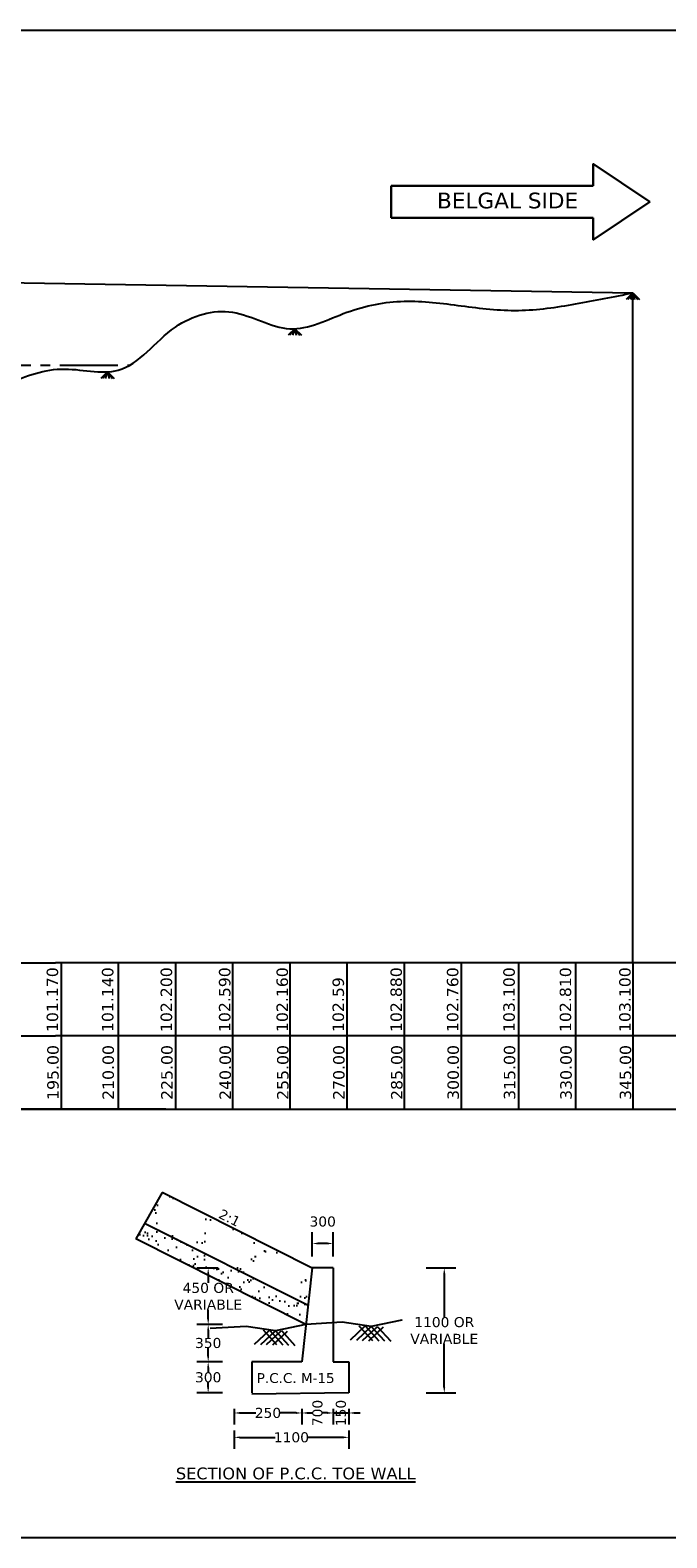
# Model space of a CAD drawing. Header units: feet. Extents: x -7746059455 to -3872100920, y -13315170761 to -6657279710.
# Tile 33 of 34: x -3872744253 to -3872727551, y -6657480140 to -6657440550. Entities that reach past the tile are written whole.
import ezdxf

# ---------------------------------------------------------------- set-up
doc = ezdxf.new("R2010")
doc.units = ezdxf.units.FT
doc.header["$MEASUREMENT"] = 0
doc.header["$PDMODE"] = 34
doc.header["$PDSIZE"] = 40
doc.linetypes.add('CENTER2', pattern=[28.575, 19.05, -3.175, 3.175, -3.175])
for name, color, linetype in [('CHAINAGE', 7, 'Continuous'), ('CHNGE', 7, 'Continuous'), ('TEX', 6, 'Continuous'), ('TEXT', 7, 'Continuous')]:
    doc.layers.add(name, color=color, linetype=linetype)
doc.layers.add('DIMENTION', color=7, linetype='Continuous', lineweight=9)
doc.styles.get("Standard").update_dxf_attribs({"font": 'verdana.ttf', "height": 264})
doc.dimstyles.new('Copy of ISO-25--------4', dxfattribs={"dimtxt": 200, "dimasz": 150, "dimexe": 300, "dimexo": 300, "dimgap": 0.02, "dimtad": 0, "dimtih": 1, "dimtoh": 1, "dimdec": 0, "dimlfac": 4, "dimdsep": 46, "dimtxsty": 'Standard', "dimcen": 150, "dimclrd": 1, "dimclre": 1, "dimclrt": 1, "dimadec": 0, "dimazin": 0, "dimtfac": 1, "dimtdec": 0, "dimtmove": 2, "dimatfit": 3, "dimfxl": 300, "dimarcsym": 0})
pattern_1 = [(142.5, (-3874778094.47, -6671206196.34), (15.313714, 468.411727), [0, -369.512685, 0, -413.270766, 0, -395.038232]), (172.5, (-3874778094.5, -6671206196.34), (-430.233515, 686.06498), [0, -199.34237, 0, -333.047618, 0, -127.627737]), (212.5, (-3874777795.46, -6671206196.34), (-757.04929, 1.375718), [0, -121.550225, 0, -437.580811, 0, -571.286059]), (222.5, (-3874777795.46, -6671206196.34), (-730.790733, 213.363325), [0, -60.775113, 0, -286.858532, 0, -328.185609])]

# ---------------------------------------------------------------- blocks, each defined once
blk = doc.blocks.new('*D72')
at = {"layer": 'Defpoints', "color": 0, "ltscale": 20, "transparency": 16777216}
for p in [(-3872736852.612895, -6657472410.433974), (-3872736852.612895, -6657473053.916436), (-3872736305.63688, -6657473053.916436)]:
    blk.add_point(p, dxfattribs=at)
at = {"layer": 'TEX', "color": 1, "lineweight": -2, "ltscale": 20, "transparency": 16777216}
for p, q in [((-3872736852.612895, -6657472753.916436), (-3872736852.612895, -6657472110.433974)), ((-3872736305.63688, -6657472753.916436), (-3872736305.63688, -6657472110.433974)), ((-3872736455.63688, -6657472410.433974), (-3872736702.612895, -6657472410.433974))]:
    blk.add_line(p, q, dxfattribs=at)
at = {"layer": 'TEX', "color": 1, "ltscale": 20, "transparency": 16777216}
for points in [[(-3872736702.612895, -6657472385.433974), (-3872736702.612895, -6657472435.433974), (-3872736852.612895, -6657472410.433974)], [(-3872736455.63688, -6657472385.433974), (-3872736455.63688, -6657472435.433974), (-3872736305.63688, -6657472410.433974)]]:
    blk.add_solid(points, dxfattribs=at)
at = {"layer": 'TEX', "color": 1, "ltscale": 20, "transparency": 16777216, "insert": (-3872736579.124888, -6657471835.431362), "char_height": 264, "attachment_point": 5}
blk.add_mtext('300', dxfattribs=at)
blk = doc.blocks.new('*D73')
at = {"layer": 'Defpoints', "color": 0, "ltscale": 20, "transparency": 16777216}
for p in [(-3872738903.772944, -6657474534.983268), (-3872739583.233542, -6657475515.308503), (-3872738903.772944, -6657475515.308503)]:
    blk.add_point(p, dxfattribs=at)
at = {"layer": 'TEX', "color": 1, "lineweight": -2, "ltscale": 20, "transparency": 16777216}
for p, q in [((-3872739203.772944, -6657474534.983268), (-3872739883.233542, -6657474534.983268)), ((-3872739583.233542, -6657474684.983268), (-3872739583.233542, -6657474887.629579)), ((-3872739583.233542, -6657475365.308503), (-3872739583.233542, -6657475162.66219)), ((-3872739203.772944, -6657475515.308503), (-3872739883.233542, -6657475515.308503))]:
    blk.add_line(p, q, dxfattribs=at)
at = {"layer": 'TEX', "color": 1, "ltscale": 20, "transparency": 16777216}
for points in [[(-3872739608.233542, -6657474684.983268), (-3872739558.233542, -6657474684.983268), (-3872739583.233542, -6657474534.983268)], [(-3872739608.233542, -6657475365.308503), (-3872739558.233542, -6657475365.308503), (-3872739583.233542, -6657475515.308503)]]:
    blk.add_solid(points, dxfattribs=at)
at = {"layer": 'TEX', "color": 1, "ltscale": 20, "transparency": 16777216, "insert": (-3872739583.233542, -6657475025.145885), "char_height": 264, "attachment_point": 5}
blk.add_mtext('350', dxfattribs=at)
blk = doc.blocks.new('*D74')
at = {"layer": 'Defpoints', "color": 0, "ltscale": 20, "transparency": 16777216}
for p in [(-3872738903.772944, -6657475515.308503), (-3872739583.233542, -6657476335.772523), (-3872738903.772944, -6657476335.772523)]:
    blk.add_point(p, dxfattribs=at)
at = {"layer": 'TEX', "color": 1, "lineweight": -2, "ltscale": 20, "transparency": 16777216}
for p, q in [((-3872739203.772944, -6657475515.308503), (-3872739883.233542, -6657475515.308503)), ((-3872739583.233542, -6657475665.308503), (-3872739583.233542, -6657475788.024207)), ((-3872739583.233542, -6657476185.772523), (-3872739583.233542, -6657476063.056819)), ((-3872739203.772944, -6657476335.772523), (-3872739883.233542, -6657476335.772523))]:
    blk.add_line(p, q, dxfattribs=at)
at = {"layer": 'TEX', "color": 1, "ltscale": 20, "transparency": 16777216}
for points in [[(-3872739608.233542, -6657475665.308503), (-3872739558.233542, -6657475665.308503), (-3872739583.233542, -6657475515.308503)], [(-3872739608.233542, -6657476185.772523), (-3872739558.233542, -6657476185.772523), (-3872739583.233542, -6657476335.772523)]]:
    blk.add_solid(points, dxfattribs=at)
at = {"layer": 'TEX', "color": 1, "ltscale": 20, "transparency": 16777216, "insert": (-3872739583.233541, -6657475925.540514), "char_height": 264, "attachment_point": 5}
blk.add_mtext('300', dxfattribs=at)
blk = doc.blocks.new('*D75')
at = {"layer": 'Defpoints', "color": 0, "ltscale": 20, "transparency": 16777216}
for p in [(-3872738903.772944, -6657476449.040215), (-3872737126.100902, -6657476449.040215), (-3872737126.100902, -6657476861.053318)]:
    blk.add_point(p, dxfattribs=at)
at = {"layer": 'TEX', "color": 1, "lineweight": -2, "ltscale": 20, "transparency": 16777216}
for p, q in [((-3872738903.772944, -6657476749.040215), (-3872738903.772944, -6657477161.053318)), ((-3872738753.772944, -6657476861.053318), (-3872738334.983787, -6657476861.053318)), ((-3872737276.100902, -6657476861.053318), (-3872737694.890059, -6657476861.053318)), ((-3872737126.100902, -6657476749.040215), (-3872737126.100902, -6657477161.053318))]:
    blk.add_line(p, q, dxfattribs=at)
at = {"layer": 'TEX', "color": 1, "ltscale": 20, "transparency": 16777216}
for points in [[(-3872738753.772944, -6657476836.053318), (-3872738753.772944, -6657476886.053318), (-3872738903.772944, -6657476861.053318)], [(-3872737276.100902, -6657476836.053318), (-3872737276.100902, -6657476886.053318), (-3872737126.100902, -6657476861.053318)]]:
    blk.add_solid(points, dxfattribs=at)
at = {"layer": 'TEX', "color": 1, "ltscale": 20, "transparency": 16777216, "insert": (-3872738014.936923, -6657476861.053318), "char_height": 264, "attachment_point": 5}
blk.add_mtext('250', dxfattribs=at)
blk = doc.blocks.new('*D76')
at = {"layer": 'Defpoints', "color": 0, "ltscale": 20, "transparency": 16777216}
for p in [(-3872737126.100902, -6657476449.040215), (-3872736305.63688, -6657476449.040215), (-3872736305.63688, -6657476861.053318)]:
    blk.add_point(p, dxfattribs=at)
at = {"layer": 'TEX', "color": 1, "lineweight": -2, "ltscale": 20, "transparency": 16777216}
for p, q in [((-3872737126.100902, -6657476749.040215), (-3872737126.100902, -6657477161.053318)), ((-3872736976.100902, -6657476861.053318), (-3872736853.296545, -6657476861.053318)), ((-3872736455.63688, -6657476861.053318), (-3872736578.441233, -6657476861.053318)), ((-3872736305.63688, -6657476749.040215), (-3872736305.63688, -6657477161.053318))]:
    blk.add_line(p, q, dxfattribs=at)
at = {"layer": 'TEX', "color": 1, "ltscale": 20, "transparency": 16777216}
for points in [[(-3872736976.100902, -6657476836.053318), (-3872736976.100902, -6657476886.053318), (-3872737126.100902, -6657476861.053318)], [(-3872736455.63688, -6657476836.053318), (-3872736455.63688, -6657476886.053318), (-3872736305.63688, -6657476861.053318)]]:
    blk.add_solid(points, dxfattribs=at)
at = {"layer": 'TEX', "color": 1, "ltscale": 20, "transparency": 16777216, "insert": (-3872736715.868889, -6657476861.053318), "char_height": 264, "attachment_point": 5, "rotation": 90}
blk.add_mtext('700', dxfattribs=at)
blk = doc.blocks.new('*D77')
at = {"layer": 'Defpoints', "color": 0, "ltscale": 20, "transparency": 16777216}
for p in [(-3872736305.63688, -6657476449.040215), (-3872735895.40487, -6657476449.040215), (-3872735895.40487, -6657476861.053318)]:
    blk.add_point(p, dxfattribs=at)
at = {"layer": 'TEX', "color": 1, "lineweight": -2, "ltscale": 20, "transparency": 16777216}
for p, q in [((-3872736455.63688, -6657476861.053318), (-3872736605.63688, -6657476861.053318)), ((-3872736305.63688, -6657476749.040215), (-3872736305.63688, -6657477161.053318)), ((-3872736305.63688, -6657476861.053318), (-3872735895.40487, -6657476861.053318)), ((-3872735895.40487, -6657476749.040215), (-3872735895.40487, -6657477161.053318)), ((-3872735745.40487, -6657476861.053318), (-3872735595.40487, -6657476861.053318))]:
    blk.add_line(p, q, dxfattribs=at)
at = {"layer": 'TEX', "color": 1, "ltscale": 20, "transparency": 16777216}
for points in [[(-3872736455.63688, -6657476836.053318), (-3872736455.63688, -6657476886.053318), (-3872736305.63688, -6657476861.053318)], [(-3872735745.40487, -6657476836.053318), (-3872735745.40487, -6657476886.053318), (-3872735895.40487, -6657476861.053318)]]:
    blk.add_solid(points, dxfattribs=at)
at = {"layer": 'TEX', "color": 1, "ltscale": 20, "transparency": 16777216, "insert": (-3872736100.520874, -6657476861.053318), "char_height": 264, "attachment_point": 5, "rotation": 90}
blk.add_mtext('150', dxfattribs=at)
blk = doc.blocks.new('*D78')
at = {"layer": 'Defpoints', "color": 0, "ltscale": 20, "transparency": 16777216}
for p in [(-3872739583.233542, -6657473056.44467), (-3872739019.704409, -6657473056.44467), (-3872738903.772944, -6657474534.983268)]:
    blk.add_point(p, dxfattribs=at)
at = {"layer": 'TEX', "color": 1, "lineweight": -2, "ltscale": 20, "transparency": 16777216}
for p, q in [((-3872739319.704409, -6657473056.44467), (-3872739883.233542, -6657473056.44467)), ((-3872739583.233542, -6657473206.44467), (-3872739583.233542, -6657473440.945816)), ((-3872739583.233542, -6657474384.983268), (-3872739583.233542, -6657474150.482122)), ((-3872739203.772944, -6657474534.983268), (-3872739883.233542, -6657474534.983268))]:
    blk.add_line(p, q, dxfattribs=at)
at = {"layer": 'TEX', "color": 1, "ltscale": 20, "transparency": 16777216}
for points in [[(-3872739608.233542, -6657473206.44467), (-3872739558.233542, -6657473206.44467), (-3872739583.233542, -6657473056.44467)], [(-3872739608.233542, -6657474384.983268), (-3872739558.233542, -6657474384.983268), (-3872739583.233542, -6657474534.983268)]]:
    blk.add_solid(points, dxfattribs=at)
at = {"layer": 'TEX', "color": 1, "ltscale": 20, "transparency": 16777216, "insert": (-3872739583.233541, -6657473795.71397), "char_height": 264, "attachment_point": 5}
blk.add_mtext('450 OR \\PVARIABLE', dxfattribs=at)
blk = doc.blocks.new('*D79')
at = {"layer": 'Defpoints', "color": 0, "ltscale": 20, "transparency": 16777216}
for p in [(-3872734167.860534, -6657473053.916436), (-3872734167.860534, -6657476335.772523), (-3872733390, -6657476335.772523)]:
    blk.add_point(p, dxfattribs=at)
at = {"layer": 'TEX', "color": 1, "lineweight": -2, "ltscale": 20, "transparency": 16777216}
for p, q in [((-3872733867.860534, -6657473053.916436), (-3872733090, -6657473053.916436)), ((-3872733390, -6657473203.916436), (-3872733390, -6657474340.076326)), ((-3872733390, -6657476185.772523), (-3872733390, -6657475049.612633)), ((-3872733867.860534, -6657476335.772523), (-3872733090, -6657476335.772523))]:
    blk.add_line(p, q, dxfattribs=at)
at = {"layer": 'TEX', "color": 1, "ltscale": 20, "transparency": 16777216}
for points in [[(-3872733415, -6657473203.916436), (-3872733365, -6657473203.916436), (-3872733390, -6657473053.916436)], [(-3872733415, -6657476185.772523), (-3872733365, -6657476185.772523), (-3872733390, -6657476335.772523)]]:
    blk.add_solid(points, dxfattribs=at)
at = {"layer": 'TEX', "color": 1, "ltscale": 20, "transparency": 16777216, "insert": (-3872733389.999999, -6657474694.844481), "char_height": 264, "attachment_point": 5}
blk.add_mtext('1100 OR \\PVARIABLE', dxfattribs=at)
blk = doc.blocks.new('*D80')
at = {"layer": 'Defpoints', "color": 0, "ltscale": 20, "transparency": 16777216}
for p in [(-3872738903.772944, -6657477022.296454), (-3872735895.40487, -6657477022.296454), (-3872735895.40487, -6657477501.613757)]:
    blk.add_point(p, dxfattribs=at)
at = {"layer": 'TEX', "color": 1, "lineweight": -2, "ltscale": 20, "transparency": 16777216}
for p, q in [((-3872738903.772944, -6657477322.296454), (-3872738903.772944, -6657477801.613757)), ((-3872735895.40487, -6657477322.296454), (-3872735895.40487, -6657477801.613757)), ((-3872738753.772944, -6657477501.613757), (-3872737824.68614, -6657477501.613757)), ((-3872736045.40487, -6657477501.613757), (-3872736974.491674, -6657477501.613757))]:
    blk.add_line(p, q, dxfattribs=at)
at = {"layer": 'TEX', "color": 1, "ltscale": 20, "transparency": 16777216}
for points in [[(-3872738753.772944, -6657477476.613757), (-3872738753.772944, -6657477526.613757), (-3872738903.772944, -6657477501.613757)], [(-3872736045.40487, -6657477476.613757), (-3872736045.40487, -6657477526.613757), (-3872735895.40487, -6657477501.613757)]]:
    blk.add_solid(points, dxfattribs=at)
at = {"layer": 'TEX', "color": 1, "ltscale": 20, "transparency": 16777216, "insert": (-3872737399.588907, -6657477501.613757), "char_height": 264, "attachment_point": 5}
blk.add_mtext('1100', dxfattribs=at)

msp = doc.modelspace()

# ---------------------------------------------------------------- hatches: boundary and pattern name
at = {"layer": 'TEX', "ltscale": 20}
h = msp.add_hatch(dxfattribs=at)
h.set_pattern_fill('AR-SAND', color=256, scale=243.100451, style=0)
h.set_pattern_definition(pattern_1)
h.paths.add_polyline_path([(-3872741255.024266, -6657471884.111907), (-3872740794.319103, -6657471074.970282), (-3872736852.893809, -6657473056.444659), (-3872736962.415187, -6657474042.137056)])
h.paths.add_polyline_path([(-3872738499.298822, -6657472891.396532), (-3872738380.110584, -6657472645.246472, 0.4142135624), (-3872738507.072409, -6657472279.908166), (-3872739117.45652, -6657471984.354286, 0.4142135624), (-3872739482.794822, -6657472111.316112), (-3872739601.98306, -6657472357.466178, 0.4142135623), (-3872739475.021235, -6657472722.804477), (-3872738864.637122, -6657473018.358359, 0.4142135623)], flags=16)
h.paths.add_polyline_path([(-3872738200.208557, -6657473363.691589), (-3872737589.824445, -6657473659.24547, 0.4142135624), (-3872737224.486143, -6657473532.283646), (-3872737105.297904, -6657473286.13358, 0.4142135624), (-3872737232.259732, -6657472920.79528), (-3872737842.643842, -6657472625.241396, 0.4142135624), (-3872738207.982144, -6657472752.203219), (-3872738327.170381, -6657472998.353282, 0.4142135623)], flags=16)
h.paths.add_polyline_path([(-3872739784.233532, -6657472248.795671), (-3872739665.045296, -6657472002.645609, 0.4142135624), (-3872739792.007121, -6657471637.307306), (-3872740402.391231, -6657471341.753424, 0.4142135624), (-3872740767.729532, -6657471468.715251), (-3872740886.91777, -6657471714.865313, 0.4142135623), (-3872740759.955946, -6657472080.203616), (-3872740149.571836, -6657472375.757499, 0.4142135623)], flags=16)
h = msp.add_hatch(dxfattribs=at)
h.set_pattern_fill('AR-SAND', color=256, scale=243.100451, style=0)
h.set_pattern_definition(pattern_1)
h.paths.add_polyline_path([(-3872741485.376848, -6657472288.682721), (-3872741255.024266, -6657471884.111907), (-3872736962.415187, -6657474042.137056), (-3872737017.175874, -6657474534.983256)])

# ---------------------------------------------------------------- linework, layer by layer
at = {"ltscale": 20}
for p, q in [((-3872728443.006237, -6657447448.758372), (-3872728617.662874, -6657447623.216708)), ((-3872728443.006237, -6657447448.758372), (-3872728576.42378, -6657447623.216708)), ((-3872728443.006237, -6657447448.758372), (-3872728502.57369, -6657447623.216716)), ((-3872728443.006237, -6657447448.758372), (-3872728268.349598, -6657447623.216708)), ((-3872728443.006237, -6657447448.758372), (-3872728313.13088, -6657447623.216708)), ((-3872728443.006237, -6657447448.758372), (-3872728401.845509, -6657447623.216716)), ((-3872737313.059897, -6657448388.962423), (-3872737487.716534, -6657448563.420759)), ((-3872737313.059897, -6657448388.962423), (-3872737446.47744, -6657448563.420759)), ((-3872737313.059897, -6657448388.962423), (-3872737372.62735, -6657448563.420767)), ((-3872737313.059897, -6657448388.962423), (-3872737138.403258, -6657448563.420759)), ((-3872737313.059897, -6657448388.962423), (-3872737183.18454, -6657448563.420759)), ((-3872737313.059897, -6657448388.962423), (-3872737271.899168, -6657448563.420767)), ((-3872742223.41881, -6657449521.911375), (-3872742398.075448, -6657449696.369711)), ((-3872742223.41881, -6657449521.911375), (-3872742356.836354, -6657449696.369711)), ((-3872742223.41881, -6657449521.911375), (-3872742282.986264, -6657449696.369719)), ((-3872742223.41881, -6657449521.911375), (-3872742048.762171, -6657449696.369711)), ((-3872742223.41881, -6657449521.911375), (-3872742093.543454, -6657449696.369711)), ((-3872742223.41881, -6657449521.911375), (-3872742182.258082, -6657449696.369719))]:
    msp.add_line(p, q, dxfattribs=at)
at = {"layer": 'CHAINAGE', "color": 3}
for p, q in [((-3872726943.006237, -6657465038.75837), (-3872742648.772996, -6657465038.758367)), ((-3872769713.011118, -6657466959.379186), (-3872743586.272996, -6657466959.379184)), ((-3872726943.006237, -6657466959.379183), (-3872743586.272996, -6657466959.379184)), ((-3872769713.011118, -6657468879.999998), (-3872726943.006237, -6657468880.000003))]:
    msp.add_line(p, q, dxfattribs=at)
for points in [[(-3872769713.011118, -6657465038.75837), (-3872743586.272996, -6657465038.758367)], [(-3872732336.272997, -6657465038.758368), (-3872743586.272996, -6657465038.758367)], [(-3872740695.615355, -6657468880.000001), (-3872769713.011118, -6657468880)]]:
    msp.add_lwpolyline(points, dxfattribs=at)
at = {"layer": 'CHNGE', "color": 31}
msp.add_line((-3872739091.762104, -6657471996.625884), (-3872739091.762104, -6657471996.625884), dxfattribs=at)
at = {"layer": 'DIMENTION', "color": 5, "lineweight": 30, "ltscale": 20}
for p, q in [((-3872734783.011118, -6657444635.76602), (-3872729481.165922, -6657444635.76602)), ((-3872734783.011118, -6657445480), (-3872734783.011118, -6657444635.76602)), ((-3872729481.165922, -6657445480), (-3872734783.011118, -6657445480.000001))]:
    msp.add_line(p, q, dxfattribs=at)
for points in [[(-3872729481.165922, -6657444635.76602), (-3872729481.165922, -6657444062.737814), (-3872727993.011118, -6657445057.883012)], [(-3872729481.165922, -6657445480), (-3872729481.165922, -6657446053.028205), (-3872727993.011118, -6657445057.883012)]]:
    msp.add_lwpolyline(points, dxfattribs=at)
at = {"layer": 'TEX', "color": 7, "ltscale": 20}
for p, q in [((-3872744943.006237, -6657447173.758367), (-3872728443.006237, -6657447448.758372)), ((-3872728443.006237, -6657465038.75837), (-3872728443.006237, -6657447448.758372)), ((-3872743443.006237, -6657465038.758372), (-3872743443.006237, -6657468880)), ((-3872741943.006237, -6657465038.758372), (-3872741943.006237, -6657468880)), ((-3872740443.006237, -6657465038.758372), (-3872740443.006237, -6657468880)), ((-3872738943.006237, -6657465038.758372), (-3872738943.006237, -6657468880)), ((-3872737443.006237, -6657465038.758372), (-3872737443.006237, -6657468880)), ((-3872735943.006237, -6657465038.758372), (-3872735943.006237, -6657468880)), ((-3872734443.006237, -6657465038.758372), (-3872734443.006237, -6657468880)), ((-3872732943.006237, -6657465038.758372), (-3872732943.006237, -6657468880)), ((-3872731443.006237, -6657465038.758372), (-3872731443.006237, -6657468880)), ((-3872729943.006237, -6657465038.758372), (-3872729943.006237, -6657468880)), ((-3872728443.006237, -6657465038.758372), (-3872728443.006237, -6657468880)), ((-3872728443.006237, -6657465038.758372), (-3872728443.006237, -6657468880))]:
    msp.add_line(p, q, dxfattribs=at)
at = {"layer": 'TEX', "linetype": 'CENTER2', "ltscale": 80}
msp.add_line((-3872759478.280184, -6657449348.758372), (-3872741638.386013, -6657449348.758372), dxfattribs=at)
at = {"layer": 'TEX', "color": 3, "ltscale": 20}
for p, q in [((-3872732336.272997, -6657465038.758371), (-3872732711.272997, -6657465038.758371)), ((-3872733836.272996, -6657468880.000001), (-3872732898.772997, -6657468880.000001))]:
    msp.add_line(p, q, dxfattribs=at)
at = {"layer": 'TEX', "ltscale": 20}
for p, q in [((-3872740794.319103, -6657471074.970291), (-3872741485.376848, -6657472288.682731)), ((-3872736852.893809, -6657473056.44467), (-3872740794.319103, -6657471074.970291)), ((-3872736962.415187, -6657474042.137071), (-3872741250.640527, -6657471886.315762)), ((-3872737017.175874, -6657474534.983268), (-3872741485.376848, -6657472288.682731)), ((-3872736852.612895, -6657473053.916436), (-3872737126.100902, -6657475515.308503)), ((-3872736305.63688, -6657473053.916436), (-3872736852.612895, -6657473053.916436)), ((-3872736305.63688, -6657473053.916436), (-3872736305.63688, -6657475515.308503)), ((-3872735851.080146, -6657474944.411248), (-3872735469.612099, -6657474584.756946)), ((-3872735265.562946, -6657474966.660902), (-3872735618.636584, -6657474579.094021)), ((-3872735099.343362, -6657474972.977242), (-3872735452.417, -6657474585.410358)), ((-3872738364.395975, -6657475053.480035), (-3872737982.927928, -6657474693.825737)), ((-3872738198.176387, -6657475059.796378), (-3872737816.708345, -6657474700.142079)), ((-3872737778.878775, -6657475075.729691), (-3872738131.952414, -6657474688.162808)), ((-3872738049.151904, -6657475065.459309), (-3872737667.683864, -6657474705.80501)), ((-3872737612.659192, -6657475082.046031), (-3872737965.732831, -6657474694.479149)), ((-3872737882.932323, -6657475071.775652), (-3872737501.464282, -6657474712.121356)), ((-3872737463.63471, -6657475087.70896), (-3872737816.708345, -6657474700.142079)), ((-3872737297.415127, -6657475094.02531), (-3872737650.488764, -6657474706.458428)), ((-3872735684.860559, -6657474950.727588), (-3872735303.392517, -6657474591.073289)), ((-3872735535.836077, -6657474956.390518), (-3872735154.368033, -6657474596.73622)), ((-3872735369.616495, -6657474962.706862), (-3872734988.148452, -6657474603.052563)), ((-3872734950.318881, -6657474978.640169), (-3872735303.392517, -6657474591.073289)), ((-3872734784.099296, -6657474984.956517), (-3872735137.172935, -6657474597.389635)), ((-3872738437.175874, -6657475515.308503), (-3872738437.175874, -6657476335.772523)), ((-3872737126.100902, -6657475515.308503), (-3872738437.175874, -6657475515.308503)), ((-3872736305.63688, -6657475515.308503), (-3872735895.40487, -6657475515.308503)), ((-3872735895.40487, -6657475515.308503), (-3872735895.40487, -6657476335.772523)), ((-3872735895.40487, -6657476335.772523), (-3872738437.175874, -6657476365.308503))]:
    msp.add_line(p, q, dxfattribs=at)
at = {"layer": 'TEX', "color": 7, "ltscale": 20}
msp.add_lwpolyline([(-3872711663.011118, -6657480139.999993), (-3872777213.011118, -6657480139.999993), (-3872777213.011118, -6657440549.999993), (-3872711663.011118, -6657440549.999993)], close=True, dxfattribs=at)
at = {"layer": 'TEX', "ltscale": 20}
for points in [[(-3872737017.175877, -6657474534.983268), (-3872737017.175877, -6657474534.983268), (-3872737816.708345, -6657474700.142079), (-3872738583.458124, -6657474589.923305), (-3872739530.491705, -6657474644.052058)], [(-3872734503.860046, -6657474425.914479), (-3872734503.860046, -6657474425.914479), (-3872735303.392517, -6657474591.073289), (-3872736070.142295, -6657474480.854517), (-3872737017.175874, -6657474534.983268)]]:
    msp.add_lwpolyline(points, dxfattribs=at)
at = {"layer": 'TEX', "color": 3, "ltscale": 20}
msp.add_spline([(-3872767443.006237, -6657447658.758369), (-3872765943.006237, -6657448728.758372), (-3872764443.006237, -6657448968.758372), (-3872762943.006237, -6657448468.758372), (-3872761441.272996, -6657448638.758372), (-3872759943.006237, -6657448968.758372), (-3872758443.006237, -6657450368.758372), (-3872756943.006237, -6657450668.758372), (-3872755443.006237, -6657451018.758372), (-3872752443.006237, -6657453228.758372), (-3872750943.006237, -6657451428.758372), (-3872749443.006237, -6657450938.758372), (-3872747763.011118, -6657450439.999999), (-3872746443.006237, -6657450268.758372), (-3872744943.006237, -6657449858.758372), (-3872743443.006237, -6657449450), (-3872741943.006237, -6657449479.999998), (-3872740443.006237, -6657448348.758372), (-3872738943.006237, -6657447958.758372), (-3872737443.006237, -6657448388.758372), (-3872735943.006237, -6657447958.758372), (-3872734443.006237, -6657447668.758372), (-3872732943.006237, -6657447788.758372), (-3872731443.006237, -6657447908.758372), (-3872729943.006237, -6657447738.758372), (-3872728443.006237, -6657447448.758372)], degree=3, dxfattribs=at)

# ---------------------------------------------------------------- texts
at = {"layer": 'CHAINAGE', "color": 241}
for s, p in [('101.170', (-3872743521.020319, -6657466858.59253)), ('101.140', (-3872742071.020319, -6657466858.59253)), ('102.200', (-3872740531.020319, -6657466858.59253)), ('102.590', (-3872739001.020319, -6657466858.59253)), ('102.160', (-3872737491.020319, -6657466858.59253)), ('102.880', (-3872734501.020319, -6657466858.59253)), ('102.760', (-3872733021.020319, -6657466858.59253)), ('103.100', (-3872731541.020319, -6657466858.59253)), ('102.810', (-3872730061.020319, -6657466858.59253)), ('103.100', (-3872728500.818842, -6657466858.59253)), ('102.59', (-3872736021.020319, -6657466858.59253))]:
    msp.add_text(s, height=300, rotation=90, dxfattribs=at).set_placement(p)
at = {"layer": 'CHAINAGE', "color": 241, "char_height": 300, "width": 1234.1875, "attachment_point": 7, "rotation": 90}
for s, insert in [('195.00', (-3872743500.720991, -6657468640)), ('210.00', (-3872742050.720991, -6657468640)), ('225.00', (-3872740510.720991, -6657468640)), ('240.00', (-3872738980.720991, -6657468640)), ('255.00', (-3872737470.720991, -6657468640)), ('270.00', (-3872736000.720991, -6657468640)), ('285.00', (-3872734480.720991, -6657468640)), ('300.00', (-3872733000.720991, -6657468640)), ('315.00', (-3872731520.720991, -6657468640)), ('330.00', (-3872730040.720991, -6657468640)), ('345.00', (-3872728480.519513, -6657468640))]:
    msp.add_mtext(s, dxfattribs=dict(at, insert=insert))
at = {"layer": 'CHNGE', "insert": (-3872738709.616682, -6657471749.05533), "char_height": 257.9890176, "width": 729.45674318, "attachment_point": 3, "rotation": 333.3099324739}
msp.add_mtext('2:1', dxfattribs=at)
at = {"layer": 'CHNGE', "insert": (-3872738307.64094, -6657475814.889645), "char_height": 257.9890176, "width": 17845.6610813, "attachment_point": 1}
msp.add_mtext('P.C.C. M-15', dxfattribs=at)
at = {"layer": 'TEX', "ltscale": 20, "insert": (-3872737286.705054, -6657478293.769205), "char_height": 309.58682112, "width": 7473.7220027, "attachment_point": 2}
msp.add_mtext('{\\LSECTION OF P.C.C. TOE WALL}', dxfattribs=at)
at = {"layer": 'TEXT', "color": 191, "lineweight": 30, "insert": (-3872729877.619407, -6657444816.599496), "char_height": 412.776, "width": 5024.05047966, "attachment_point": 3}
msp.add_mtext('BELGAL SIDE', dxfattribs=at)

# ---------------------------------------------------------------- dimensions: what is measured, and where the dimension line sits
at = {"layer": 'TEX', "ltscale": 20}
for base, p1, p2, text, picture, middle in [((-3872736852.612895, -6657472410.433974), (-3872736305.63688, -6657473053.916436), (-3872736852.612895, -6657473053.916436), '300', '*D72', (-3872736579.124888, -6657471835.431362)), ((-3872737126.100902, -6657476861.053318), (-3872738903.772944, -6657476449.040215), (-3872737126.100902, -6657476449.040215), '250', '*D75', (-3872738014.936923, -6657476861.053318)), ((-3872735895.40487, -6657477501.613757), (-3872738903.772944, -6657477022.296454), (-3872735895.40487, -6657477022.296454), '1100', '*D80', (-3872737399.588907, -6657477501.613757))]:
    dim = msp.add_linear_dim(base=base, p1=p1, p2=p2, text=text, dimstyle='Copy of ISO-25--------4', dxfattribs=at)
    dim.commit()
    dim.dimension.update_dxf_attribs({"geometry": picture, "text_midpoint": middle})
for base, p1, p2, text, picture, middle in [((-3872739583.233542, -6657473056.44467), (-3872738903.772944, -6657474534.983268), (-3872739019.704409, -6657473056.44467), '450 OR \\PVARIABLE', '*D78', (-3872739583.233541, -6657473795.71397)), ((-3872733390, -6657476335.772523), (-3872734167.860534, -6657473053.916436), (-3872734167.860534, -6657476335.772523), '1100 OR \\PVARIABLE', '*D79', (-3872733389.999999, -6657474694.844481)), ((-3872739583.233542, -6657476335.772523), (-3872738903.772944, -6657475515.308503), (-3872738903.772944, -6657476335.772523), '300', '*D74', (-3872739583.233541, -6657475925.540514))]:
    dim = msp.add_linear_dim(base=base, p1=p1, p2=p2, angle=90, text=text, dimstyle='Copy of ISO-25--------4', dxfattribs=at)
    dim.commit()
    dim.dimension.update_dxf_attribs({"geometry": picture, "text_midpoint": middle})
dim = msp.add_linear_dim(base=(-3872739583.233542, -6657475515.308503), p1=(-3872738903.772944, -6657474534.983268), p2=(-3872738903.772944, -6657475515.308503), angle=90, text='350', dimstyle='Copy of ISO-25--------4', dxfattribs=at)
dim.commit()
dim.dimension.update_dxf_attribs({"geometry": '*D73', "text_midpoint": (-3872739583.233542, -6657475025.145885), "dimtype": 160})
for base, p1, p2, text, picture, middle in [((-3872736305.63688, -6657476861.053318), (-3872737126.100902, -6657476449.040215), (-3872736305.63688, -6657476449.040215), '700', '*D76', (-3872736715.868889, -6657476861.053318)), ((-3872735895.40487, -6657476861.053318), (-3872736305.63688, -6657476449.040215), (-3872735895.40487, -6657476449.040215), '150', '*D77', (-3872736100.520874, -6657476861.053318))]:
    dim = msp.add_linear_dim(base=base, p1=p1, p2=p2, text=text, dimstyle='Copy of ISO-25--------4', dxfattribs=at)
    dim.commit()
    dim.dimension.update_dxf_attribs({"geometry": picture, "text_midpoint": middle, "dimtype": 160, "text_rotation": 90})

doc.saveas('drawing.dxf')
